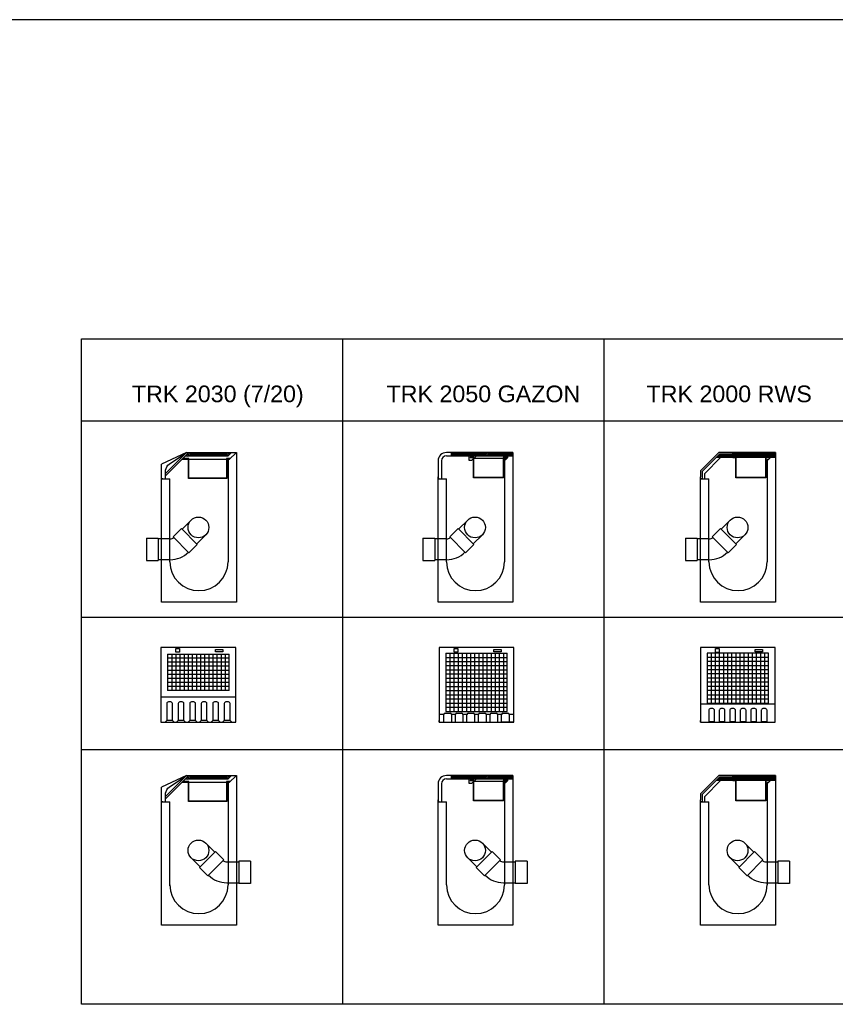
# Model space of a CAD drawing. Header units: metres. Extents: x 252743 to 254903, y 592696 to 593766.
# Tile 172 of 256: x 254479.99 to 254484.89, y 593432.38 to 593438.3. Entities that reach past the tile are written whole.
import ezdxf

# ---------------------------------------------------------------- set-up
doc = ezdxf.new("R2010")
doc.units = ezdxf.units.M
doc.layers.add('N-WB-PROFIEL-BLOCK', color=8, linetype='Continuous')
doc.layers.add('N-WB-PROFIEL-TEKST 50', color=7, linetype='Continuous')
doc.layers.add('N-WB-PROFIEL-HULP', color=6, linetype='Continuous', plot=False)
doc.layers.get('0').freeze()
doc.styles.add('N_STANDARD 50', font='arial.ttf', dxfattribs={"height": 0.1})

# ---------------------------------------------------------------- blocks, each defined once
blk = doc.blocks.new('TRK 2000 RWS PROFIEL')
for p, q in [((4188.5855, 3101.0205), (4188.4755, 3100.9105)), ((4188.5897, 3101.0105), (4188.4855, 3100.9064)), ((4188.9255, 3101.0205), (4188.5855, 3101.0205)), ((4188.6055, 3100.9905), (4188.5876, 3101.0084)), ((4188.667, 3101.0105), (4188.5897, 3101.0105)), ((4188.6155, 3100.9905), (4188.5955, 3101.0105)), ((4188.6255, 3100.9905), (4188.6055, 3101.0105)), ((4188.6355, 3100.9905), (4188.6155, 3101.0105)), ((4188.6455, 3100.9905), (4188.6255, 3101.0105)), ((4188.6555, 3100.9905), (4188.6355, 3101.0105)), ((4188.6655, 3100.9905), (4188.6455, 3101.0105)), ((4188.6755, 3100.9905), (4188.6555, 3101.0105)), ((4188.6855, 3100.9905), (4188.6655, 3101.0105)), ((4188.667, 3101.0205), (4188.667, 3101.0105)), ((4188.6955, 3100.9905), (4188.667, 3101.019)), ((4188.7055, 3100.9905), (4188.6755, 3101.0205)), ((4188.7155, 3100.9905), (4188.6855, 3101.0205)), ((4188.7255, 3100.9905), (4188.6955, 3101.0205)), ((4188.7255, 3100.9905), (4188.6955, 3101.0205)), ((4188.7355, 3100.9905), (4188.7055, 3101.0205)), ((4188.7455, 3100.9905), (4188.7155, 3101.0205)), ((4188.7555, 3100.9905), (4188.7255, 3101.0205)), ((4188.7655, 3100.9905), (4188.7355, 3101.0205)), ((4188.7755, 3100.9905), (4188.7455, 3101.0205)), ((4188.7855, 3100.9905), (4188.7555, 3101.0205)), ((4188.7955, 3100.9905), (4188.7655, 3101.0205)), ((4188.8055, 3100.9905), (4188.7755, 3101.0205)), ((4188.8155, 3100.9905), (4188.7855, 3101.0205)), ((4188.8255, 3100.9905), (4188.7955, 3101.0205)), ((4188.8355, 3100.9905), (4188.8055, 3101.0205)), ((4188.8455, 3100.9905), (4188.8155, 3101.0205)), ((4188.8555, 3100.9905), (4188.8255, 3101.0205)), ((4188.8655, 3100.9905), (4188.8355, 3101.0205)), ((4188.8755, 3100.9905), (4188.8455, 3101.0205)), ((4188.8855, 3100.9905), (4188.8555, 3101.0205)), ((4188.8955, 3100.9905), (4188.8655, 3101.0205)), ((4188.9055, 3100.9905), (4188.8755, 3101.0205)), ((4188.9155, 3100.9905), (4188.8855, 3101.0205)), ((4188.9255, 3100.9905), (4188.8955, 3101.0205)), ((4188.9255, 3101.0005), (4188.9055, 3101.0205)), ((4188.9255, 3101.0105), (4188.9155, 3101.0205)), ((4188.9255, 3101.0205), (4188.9255, 3100.1205)), ((4188.5855, 3100.9905), (4188.5776, 3100.9984)), ((4188.5955, 3100.9905), (4188.5826, 3101.0034)), ((4188.6687, 3100.9905), (4188.6687, 3100.9885)), ((4188.8755, 3100.9781), (4188.8755, 3100.3628)), ((4188.8755, 3100.9781), (4188.8831, 3100.9781)), ((4188.8955, 3100.9905), (4188.8831, 3100.9781)), ((4188.4755, 3100.9105), (4188.4755, 3100.875)), ((4188.4855, 3100.9064), (4188.4855, 3100.8634)), ((4188.4755, 3100.1205), (4188.4755, 3100.875)), ((4188.4826, 3100.8634), (4188.4755, 3100.8634)), ((4188.4755, 3100.8634), (4188.5255, 3100.8634)), ((4188.5255, 3100.3628), (4188.5255, 3100.8634)), ((4188.6535, 3100.6147), (4188.599, 3100.5602)), ((4188.5954, 3100.5637), (4188.5452, 3100.5135)), ((4188.6909, 3100.4683), (4188.5954, 3100.5637)), ((4188.3847, 3100.5062), (4188.3847, 3100.3712)), ((4188.3847, 3100.5062), (4188.4557, 3100.5062)), ((4188.4557, 3100.5062), (4188.4557, 3100.3712)), ((4188.5276, 3100.5012), (4188.4557, 3100.5012)), ((4188.5452, 3100.5135), (4188.6407, 3100.4181)), ((4188.7419, 3100.5263), (4188.6874, 3100.4718)), ((4188.6909, 3100.4683), (4188.6407, 3100.4181)), ((4188.3847, 3100.3712), (4188.4557, 3100.3712)), ((4188.5276, 3100.3762), (4188.4557, 3100.3762)), ((4188.9255, 3100.1205), (4188.4755, 3100.1205))]:
    blk.add_line(p, q)
for points in [[(4188.9255, 3101.0205), (4188.9255, 3100.9905), (4188.5697, 3100.9905)], [(4188.5005, 3100.8634), (4188.5005, 3100.8948), (4188.5955, 3100.9905)], [(4188.8955, 3100.9905), (4188.8664, 3100.9905), (4188.8664, 3100.8705), (4188.69, 3100.8705), (4188.69, 3100.9905), (4188.6687, 3100.9905)], [(4188.8935, 3100.9885), (4188.8684, 3100.9885), (4188.8684, 3100.8685), (4188.688, 3100.8685), (4188.688, 3100.9885), (4188.6687, 3100.9885)]]:
    blk.add_lwpolyline(points)
blk.add_circle((4188.6977, 3100.5705), 0.0625)
for centre, radius, start, end in [((4188.5276, 3100.5312), 0.03, 270, 315), ((4188.5276, 3100.5312), 0.155, 270, 315), ((4188.7005, 3100.3658), 0.175, 180.99057, 359.00943)]:
    blk.add_arc(centre, radius, start, end)
blk = doc.blocks.new('TRK 2050 GAZON')
for p, q in [((4185.4071, 3100.7955), (4184.9571, 3100.7955)), ((4184.9571, 3100.7955), (4184.9571, 3100.3455)), ((4185.4071, 3100.3455), (4185.4071, 3100.7955)), ((4184.9971, 3100.7606), (4184.9971, 3100.4104)), ((4184.9971, 3100.7606), (4185.3671, 3100.7606)), ((4184.9971, 3100.7356), (4185.3671, 3100.7356)), ((4184.9971, 3100.7106), (4185.3671, 3100.7106)), ((4185.0219, 3100.7606), (4185.0219, 3100.4104)), ((4185.0466, 3100.7606), (4185.0466, 3100.4104)), ((4185.0714, 3100.7606), (4185.0714, 3100.4104)), ((4185.0961, 3100.7606), (4185.0961, 3100.4104)), ((4185.1209, 3100.7606), (4185.1209, 3100.4104)), ((4185.1456, 3100.7606), (4185.1456, 3100.4104)), ((4185.1704, 3100.7606), (4185.1704, 3100.4104)), ((4185.1951, 3100.7606), (4185.1951, 3100.4104)), ((4185.2199, 3100.7606), (4185.2199, 3100.4104)), ((4185.2446, 3100.7606), (4185.2446, 3100.4104)), ((4185.2694, 3100.7606), (4185.2694, 3100.4104)), ((4185.2941, 3100.7606), (4185.2941, 3100.4104)), ((4185.3189, 3100.7606), (4185.3189, 3100.4104)), ((4185.3436, 3100.7606), (4185.3436, 3100.4104)), ((4185.3671, 3100.4104), (4185.3671, 3100.7606)), ((4184.9971, 3100.6856), (4185.3671, 3100.6856)), ((4184.9971, 3100.6606), (4185.3671, 3100.6606)), ((4184.9971, 3100.6356), (4185.3671, 3100.6356)), ((4184.9971, 3100.6106), (4185.3671, 3100.6106)), ((4184.9971, 3100.5856), (4185.3671, 3100.5856)), ((4184.9971, 3100.5606), (4185.3671, 3100.5606)), ((4184.9971, 3100.5356), (4185.3671, 3100.5356)), ((4184.9971, 3100.5106), (4185.3671, 3100.5106)), ((4184.9971, 3100.4856), (4185.3671, 3100.4856)), ((4184.9971, 3100.4606), (4185.3671, 3100.4606)), ((4184.9971, 3100.4356), (4185.3671, 3100.4356)), ((4184.9571, 3100.3944), (4184.9865, 3100.3944)), ((4184.9571, 3100.3455), (4184.9571, 3100.3555)), ((4184.9861, 3100.3455), (4184.9861, 3100.3919)), ((4184.9936, 3100.3994), (4185.0236, 3100.3994)), ((4184.9971, 3100.4104), (4185.3671, 3100.4104)), ((4185.0306, 3100.3944), (4185.0559, 3100.3944)), ((4185.0311, 3100.3919), (4185.0311, 3100.3455)), ((4185.0555, 3100.3455), (4185.0555, 3100.3919)), ((4185.063, 3100.3994), (4185.093, 3100.3994)), ((4185.1001, 3100.3944), (4185.1253, 3100.3944)), ((4185.1005, 3100.3919), (4185.1005, 3100.3455)), ((4185.1249, 3100.3455), (4185.1249, 3100.3919)), ((4185.1324, 3100.3994), (4185.1624, 3100.3994)), ((4185.1695, 3100.3944), (4185.1948, 3100.3944)), ((4185.1699, 3100.3919), (4185.1699, 3100.3455)), ((4185.1943, 3100.3455), (4185.1943, 3100.3919)), ((4185.2018, 3100.3994), (4185.2318, 3100.3994)), ((4185.2389, 3100.3944), (4185.2642, 3100.3944)), ((4185.2393, 3100.3919), (4185.2393, 3100.3455)), ((4185.2637, 3100.3455), (4185.2637, 3100.3919)), ((4185.2712, 3100.3994), (4185.3013, 3100.3994)), ((4185.3083, 3100.3944), (4185.3336, 3100.3944)), ((4185.3088, 3100.3919), (4185.3088, 3100.3455)), ((4185.3332, 3100.3455), (4185.3332, 3100.3919)), ((4185.3407, 3100.3994), (4185.3707, 3100.3994)), ((4185.3777, 3100.3944), (4185.4071, 3100.3944)), ((4185.3782, 3100.3919), (4185.3782, 3100.3455)), ((4184.9571, 3100.3455), (4185.4071, 3100.3455)), ((4184.9571, 3100.3455), (4185.0321, 3100.3455)), ((4185.4071, 3100.3455), (4185.3321, 3100.3455))]:
    blk.add_line(p, q)
for points in [[(4185.0476, 3100.7884), (4185.0704, 3100.7884), (4185.0704, 3100.7658), (4185.0476, 3100.7658)], [(4185.2854, 3100.7827), (4185.3306, 3100.7827), (4185.3306, 3100.7697), (4185.2854, 3100.7697)]]:
    blk.add_lwpolyline(points, close=True)
for centre, start, end in [((4184.9936, 3100.3919), 90, 180), ((4185.0236, 3100.3919), 0, 90), ((4185.063, 3100.3919), 90, 180), ((4185.093, 3100.3919), 0, 90), ((4185.1324, 3100.3919), 90, 180), ((4185.1624, 3100.3919), 0, 90), ((4185.2018, 3100.3919), 90, 180), ((4185.2318, 3100.3919), 0, 90), ((4185.2712, 3100.3919), 90, 180), ((4185.3013, 3100.3919), 0, 90), ((4185.3407, 3100.3919), 90, 180), ((4185.3707, 3100.3919), 0, 90)]:
    blk.add_arc(centre, 0.0075, start, end)
blk = doc.blocks.new('TRK 2050 GAZON PROFIEL')
for p, q in [((4185.7107, 3103.4381), (4185.7107, 3103.331)), ((4185.7107, 3103.4381), (4185.7107, 3103.4381)), ((4185.7307, 3103.4381), (4185.7307, 3103.331)), ((4186.1607, 3103.4881), (4185.7607, 3103.4881)), ((4185.7607, 3103.4881), (4185.7607, 3103.4881)), ((4185.7607, 3103.4681), (4185.7907, 3103.4681)), ((4185.7907, 3103.4681), (4185.7907, 3103.4881)), ((4185.7907, 3103.4681), (4185.8107, 3103.4881)), ((4185.7907, 3103.4781), (4185.8007, 3103.4881)), ((4185.8007, 3103.4681), (4185.8207, 3103.4881)), ((4185.8107, 3103.4681), (4185.8307, 3103.4881)), ((4185.8207, 3103.4681), (4185.8407, 3103.4881)), ((4185.8307, 3103.4681), (4185.8507, 3103.4881)), ((4185.8407, 3103.4681), (4185.8607, 3103.4881)), ((4185.8507, 3103.4681), (4185.8707, 3103.4881)), ((4185.8607, 3103.4681), (4185.8807, 3103.4881)), ((4185.8707, 3103.4681), (4185.8907, 3103.4881)), ((4185.8807, 3103.4681), (4185.9007, 3103.4881)), ((4185.8907, 3103.4681), (4185.9107, 3103.4881)), ((4185.9007, 3103.4681), (4185.9207, 3103.4881)), ((4185.9039, 3103.4581), (4185.9039, 3103.4561)), ((4185.9107, 3103.4681), (4185.9307, 3103.4881)), ((4185.9207, 3103.4681), (4185.9407, 3103.4881)), ((4185.9307, 3103.4681), (4185.9507, 3103.4881)), ((4185.9407, 3103.4681), (4185.9607, 3103.4881)), ((4185.9507, 3103.4681), (4185.9707, 3103.4881)), ((4185.9607, 3103.4681), (4185.9807, 3103.4881)), ((4185.9707, 3103.4681), (4185.9907, 3103.4881)), ((4185.9807, 3103.4681), (4186.0007, 3103.4881)), ((4185.9907, 3103.4681), (4186.0107, 3103.4881)), ((4186.0007, 3103.4681), (4186.0207, 3103.4881)), ((4186.0107, 3103.4681), (4186.0307, 3103.4881)), ((4186.0207, 3103.4681), (4186.0407, 3103.4881)), ((4186.0307, 3103.4681), (4186.0507, 3103.4881)), ((4186.0407, 3103.4681), (4186.0607, 3103.4881)), ((4186.0507, 3103.4681), (4186.0707, 3103.4881)), ((4186.0607, 3103.4681), (4186.0807, 3103.4881)), ((4186.0707, 3103.4681), (4186.0907, 3103.4881)), ((4186.0807, 3103.4681), (4186.1007, 3103.4881)), ((4186.0907, 3103.4681), (4186.1107, 3103.4881)), ((4186.1007, 3103.4681), (4186.1207, 3103.4881)), ((4186.1107, 3103.4681), (4186.1307, 3103.4881)), ((4186.1107, 3103.4456), (4186.1107, 3102.8303)), ((4186.1107, 3103.4456), (4186.1182, 3103.4456)), ((4186.1307, 3103.4581), (4186.1182, 3103.4456)), ((4186.1207, 3103.4681), (4186.1407, 3103.4881)), ((4186.1307, 3103.4681), (4186.1507, 3103.4881)), ((4186.1307, 3103.4581), (4186.1307, 3103.4681)), ((4186.1407, 3103.4681), (4186.1607, 3103.4881)), ((4186.1507, 3103.4681), (4186.1607, 3103.4781)), ((4186.1607, 3103.4881), (4186.1607, 3102.5881)), ((4185.7107, 3102.5881), (4185.7107, 3103.3425)), ((4185.7177, 3103.331), (4185.7107, 3103.331)), ((4185.7107, 3103.331), (4185.7607, 3103.331)), ((4185.7607, 3102.8303), (4185.7607, 3103.331)), ((4185.8886, 3103.0823), (4185.8341, 3103.0277)), ((4185.8306, 3103.0313), (4185.7804, 3102.9811)), ((4185.926, 3102.9358), (4185.8306, 3103.0313)), ((4185.6198, 3102.9737), (4185.6198, 3102.8387)), ((4185.6198, 3102.9737), (4185.6908, 3102.9737)), ((4185.6908, 3102.9737), (4185.6908, 3102.8387)), ((4185.7627, 3102.9687), (4185.6908, 3102.9687)), ((4185.7804, 3102.9811), (4185.8758, 3102.8856)), ((4185.977, 3102.9939), (4185.9225, 3102.9393)), ((4185.926, 3102.9358), (4185.8758, 3102.8856)), ((4185.7627, 3102.8437), (4185.6908, 3102.8437)), ((4185.6198, 3102.8387), (4185.6908, 3102.8387)), ((4186.1607, 3102.5881), (4185.7107, 3102.5881))]:
    blk.add_line(p, q)
for points in [[(4185.7907, 3103.4681), (4186.1607, 3103.4681)], [(4185.9407, 3103.4681), (4185.9125, 3103.4399), (4185.8968, 3103.4399), (4185.8968, 3103.4681)], [(4186.1307, 3103.4581), (4186.1015, 3103.4581), (4186.1015, 3103.3381), (4185.9252, 3103.3381), (4185.9252, 3103.4581), (4185.9039, 3103.4581)], [(4186.1287, 3103.4561), (4186.1035, 3103.4561), (4186.1035, 3103.3361), (4185.9232, 3103.3361), (4185.9232, 3103.4561), (4185.9039, 3103.4561)], [(4185.9266, 3103.454), (4186.1266, 3103.454)]]:
    blk.add_lwpolyline(points)
blk.add_circle((4185.9328, 3103.0381), 0.0625)
for centre, radius, start, end in [((4185.7607, 3103.4381), 0.05, 90, 180), ((4185.7607, 3103.4381), 0.03, 90, 180), ((4185.7627, 3102.9987), 0.03, 270, 315), ((4185.7627, 3102.9987), 0.155, 270, 315), ((4185.9357, 3102.8333), 0.175, 180.99057, 359.00943)]:
    blk.add_arc(centre, radius, start, end)
blk = doc.blocks.new('TRK 2000 RWS')
for p, q in [((4187.7111, 3102.542), (4187.2611, 3102.542)), ((4187.2611, 3102.542), (4187.2611, 3102.092)), ((4187.6711, 3102.507), (4187.3011, 3102.507)), ((4187.3011, 3102.507), (4187.3011, 3102.207)), ((4187.6711, 3102.507), (4187.3011, 3102.507)), ((4187.3255, 3102.507), (4187.3255, 3102.207)), ((4187.3502, 3102.507), (4187.3502, 3102.207)), ((4187.3749, 3102.507), (4187.3749, 3102.207)), ((4187.3996, 3102.507), (4187.3996, 3102.207)), ((4187.4243, 3102.507), (4187.4243, 3102.207)), ((4187.449, 3102.507), (4187.449, 3102.207)), ((4187.4737, 3102.507), (4187.4737, 3102.207)), ((4187.4984, 3102.507), (4187.4984, 3102.207)), ((4187.5231, 3102.507), (4187.5231, 3102.207)), ((4187.5478, 3102.507), (4187.5478, 3102.207)), ((4187.5725, 3102.507), (4187.5725, 3102.207)), ((4187.5972, 3102.507), (4187.5972, 3102.207)), ((4187.6219, 3102.507), (4187.6219, 3102.207)), ((4187.6466, 3102.507), (4187.6466, 3102.207)), ((4187.6711, 3102.207), (4187.6711, 3102.507)), ((4187.7111, 3102.092), (4187.7111, 3102.542)), ((4187.6711, 3102.482), (4187.3011, 3102.482)), ((4187.6711, 3102.457), (4187.3011, 3102.457)), ((4187.6711, 3102.432), (4187.3011, 3102.432)), ((4187.6711, 3102.407), (4187.3011, 3102.407)), ((4187.6711, 3102.382), (4187.3011, 3102.382)), ((4187.6711, 3102.357), (4187.3011, 3102.357)), ((4187.6711, 3102.332), (4187.3011, 3102.332)), ((4187.6711, 3102.307), (4187.3011, 3102.307)), ((4187.6711, 3102.282), (4187.3011, 3102.282)), ((4187.3011, 3102.257), (4187.6711, 3102.257)), ((4187.2611, 3102.202), (4187.7111, 3102.202)), ((4187.3011, 3102.232), (4187.6711, 3102.232)), ((4187.3011, 3102.207), (4187.6711, 3102.207)), ((4187.2611, 3102.092), (4187.2611, 3102.102)), ((4187.2611, 3102.092), (4187.7111, 3102.092)), ((4187.2611, 3102.092), (4187.3361, 3102.092)), ((4187.3111, 3102.097), (4187.3457, 3102.097)), ((4187.3742, 3102.097), (4187.4089, 3102.097)), ((4187.4374, 3102.097), (4187.472, 3102.097)), ((4187.5006, 3102.097), (4187.5352, 3102.097)), ((4187.5637, 3102.097), (4187.5983, 3102.097)), ((4187.6269, 3102.097), (4187.6615, 3102.097))]:
    blk.add_line(p, q)
for points in [[(4187.3519, 3102.5347), (4187.3736, 3102.5347), (4187.3736, 3102.5121), (4187.3519, 3102.5121)], [(4187.5908, 3102.5293), (4187.6353, 3102.5293), (4187.6353, 3102.5154), (4187.5908, 3102.5154)]]:
    blk.add_lwpolyline(points, close=True)
at = {"ltscale": 0.2}
for points in [[(4187.3457, 3102.092), (4187.3457, 3102.1637, 0.414214), (4187.3357, 3102.1737), (4187.3211, 3102.1737, 0.414214), (4187.3111, 3102.1637), (4187.3111, 3102.092)], [(4187.4089, 3102.092), (4187.4089, 3102.1637, 0.414214), (4187.3989, 3102.1737), (4187.3842, 3102.1737, 0.414214), (4187.3742, 3102.1637), (4187.3742, 3102.092)], [(4187.472, 3102.092), (4187.472, 3102.1637, 0.414214), (4187.462, 3102.1737), (4187.4474, 3102.1737, 0.414214), (4187.4374, 3102.1637), (4187.4374, 3102.092)], [(4187.5352, 3102.092), (4187.5352, 3102.1637, 0.414214), (4187.5252, 3102.1737), (4187.5106, 3102.1737, 0.414214), (4187.5006, 3102.1637), (4187.5006, 3102.092)], [(4187.5983, 3102.092), (4187.5983, 3102.1637, 0.414214), (4187.5883, 3102.1737), (4187.5737, 3102.1737, 0.414214), (4187.5637, 3102.1637), (4187.5637, 3102.092)], [(4187.6615, 3102.092), (4187.6615, 3102.1637, 0.414214), (4187.6515, 3102.1737), (4187.6369, 3102.1737, 0.414214), (4187.6269, 3102.1637), (4187.6269, 3102.092)]]:
    blk.add_lwpolyline(points, format="xyb", dxfattribs=at)
blk = doc.blocks.new('TRK 2030 PROFIEL')
for p, q in [((4184.9182, 3101.3754), (4184.7682, 3101.3054)), ((4184.9182, 3101.3754), (4184.7932, 3101.2504)), ((4184.9323, 3101.3754), (4184.7932, 3101.2363)), ((4184.9173, 3101.3604), (4184.9248, 3101.353)), ((4184.9182, 3101.3754), (4185.2182, 3101.3754)), ((4184.9223, 3101.3654), (4184.9348, 3101.353)), ((4184.9273, 3101.3704), (4184.9448, 3101.353)), ((4184.9323, 3101.3754), (4184.9548, 3101.353)), ((4184.9423, 3101.3754), (4184.9648, 3101.353)), ((4184.9523, 3101.3754), (4184.9748, 3101.353)), ((4184.9623, 3101.3754), (4184.9848, 3101.353)), ((4184.9723, 3101.3754), (4184.9948, 3101.353)), ((4184.9823, 3101.3754), (4185.0048, 3101.353)), ((4184.9923, 3101.3754), (4185.0148, 3101.353)), ((4185.0023, 3101.3754), (4185.0248, 3101.353)), ((4185.0123, 3101.3754), (4185.0348, 3101.353)), ((4185.0223, 3101.3754), (4185.0448, 3101.353)), ((4185.0323, 3101.3754), (4185.0548, 3101.353)), ((4185.0423, 3101.3754), (4185.0648, 3101.353)), ((4185.0523, 3101.3754), (4185.0748, 3101.353)), ((4185.0623, 3101.3754), (4185.0848, 3101.353)), ((4185.0723, 3101.3754), (4185.0948, 3101.353)), ((4185.0823, 3101.3754), (4185.1048, 3101.353)), ((4185.0923, 3101.3754), (4185.1148, 3101.353)), ((4185.1023, 3101.3754), (4185.1248, 3101.353)), ((4185.1123, 3101.3754), (4185.1348, 3101.353)), ((4185.1223, 3101.3754), (4185.1448, 3101.353)), ((4185.1323, 3101.3754), (4185.1548, 3101.353)), ((4185.1423, 3101.3754), (4185.1648, 3101.353)), ((4185.1523, 3101.3754), (4185.1711, 3101.3566)), ((4185.1623, 3101.3754), (4185.1761, 3101.3616)), ((4185.1899, 3101.3754), (4185.1675, 3101.353)), ((4185.1723, 3101.3754), (4185.1811, 3101.3666)), ((4185.2182, 3101.3754), (4185.1758, 3101.333)), ((4185.2182, 3101.3754), (4185.2182, 3100.4754)), ((4184.7682, 3100.4754), (4184.7682, 3101.3054)), ((4185.1758, 3101.333), (4184.8899, 3101.333)), ((4185.1675, 3101.353), (4184.9099, 3101.353)), ((4185.1682, 3101.333), (4185.1682, 3100.7177)), ((4184.7753, 3101.2183), (4184.7682, 3101.2183)), ((4184.7682, 3101.2183), (4184.8182, 3101.2183)), ((4184.8182, 3100.7177), (4184.8182, 3101.2183)), ((4184.9462, 3100.9696), (4184.8916, 3100.9151)), ((4184.8881, 3100.9186), (4184.8379, 3100.8684)), ((4184.9836, 3100.8231), (4184.8881, 3100.9186)), ((4184.6773, 3100.8611), (4184.6773, 3100.7261)), ((4184.6773, 3100.8611), (4184.7483, 3100.8611)), ((4184.7483, 3100.8611), (4184.7483, 3100.7261)), ((4184.8202, 3100.8561), (4184.7483, 3100.8561)), ((4184.8379, 3100.8684), (4184.9333, 3100.7729)), ((4185.0345, 3100.8812), (4184.98, 3100.8267)), ((4184.9836, 3100.8231), (4184.9333, 3100.7729)), ((4184.6773, 3100.7261), (4184.7483, 3100.7261)), ((4184.8202, 3100.7311), (4184.7483, 3100.7311)), ((4185.2182, 3100.4754), (4184.7682, 3100.4754))]:
    blk.add_line(p, q)
blk.add_lwpolyline([(4184.7932, 3101.2183), (4184.7932, 3101.2692, -0.221479), (4184.8149, 3101.3058), (4184.9182, 3101.3754)], format="xyb")
for points in [[(4185.1813, 3101.3385), (4185.161, 3101.3385), (4185.161, 3101.2185), (4184.9307, 3101.2185), (4184.9307, 3101.3385), (4184.8955, 3101.3385)], [(4185.1833, 3101.3405), (4185.159, 3101.3405), (4185.159, 3101.2205), (4184.9327, 3101.2205), (4184.9327, 3101.3405), (4184.8975, 3101.3405)]]:
    blk.add_lwpolyline(points)
blk.add_circle((4184.9903, 3100.9254), 0.0625)
for centre, radius, start, end in [((4184.8202, 3100.8861), 0.03, 270, 315), ((4184.8202, 3100.8861), 0.155, 270, 315), ((4184.9932, 3100.7207), 0.175, 180.99057, 359.00943)]:
    blk.add_arc(centre, radius, start, end)
blk = doc.blocks.new('TRK 2030')
at = {"ltscale": 0.2}
for p, q in [((4184.8151, 3100.3967), (4184.8151, 3100.1767)), ((4185.1851, 3100.3722), (4184.8151, 3100.3722)), ((4184.8398, 3100.3967), (4184.8398, 3100.1767)), ((4184.8645, 3100.3967), (4184.8645, 3100.1767)), ((4184.8892, 3100.3967), (4184.8892, 3100.1767)), ((4184.9139, 3100.3967), (4184.9139, 3100.1767)), ((4184.9386, 3100.3967), (4184.9386, 3100.1767)), ((4184.9633, 3100.3967), (4184.9633, 3100.1767)), ((4184.988, 3100.3967), (4184.988, 3100.1767)), ((4185.0127, 3100.3967), (4185.0127, 3100.1767)), ((4185.0374, 3100.3967), (4185.0374, 3100.1767)), ((4185.0621, 3100.3967), (4185.0621, 3100.1767)), ((4185.0868, 3100.3967), (4185.0868, 3100.1767)), ((4185.1115, 3100.3967), (4185.1115, 3100.1767)), ((4185.1362, 3100.3967), (4185.1362, 3100.1767)), ((4185.1609, 3100.3967), (4185.1609, 3100.1767)), ((4185.1851, 3100.1767), (4185.1851, 3100.3967)), ((4185.1851, 3100.3477), (4184.8151, 3100.3477)), ((4185.1851, 3100.3232), (4184.8151, 3100.3232)), ((4185.1851, 3100.2987), (4184.8151, 3100.2987)), ((4185.1851, 3100.2742), (4184.8151, 3100.2742)), ((4185.1851, 3100.2497), (4184.8151, 3100.2497)), ((4185.1851, 3100.2252), (4184.8151, 3100.2252)), ((4185.1851, 3100.2007), (4184.8151, 3100.2007))]:
    blk.add_line(p, q, dxfattribs=at)
blk.add_line((4184.8151, 3100.3967), (4185.1851, 3100.3967))
for points in [[(4185.2251, 3100.1367), (4185.2251, 3100.4367), (4185.2251, 3100.4367), (4184.7751, 3100.4367), (4184.7751, 3100.1367)], [(4185.1851, 3100.1767), (4184.8151, 3100.1767)], [(4184.8097, 3099.9967), (4184.8097, 3099.9967), (4184.7997, 3099.9867)], [(4184.8444, 3099.9967), (4184.8097, 3099.9967)], [(4184.8444, 3099.9967), (4184.8444, 3099.9967), (4184.8544, 3099.9867)], [(4184.879, 3099.9967), (4184.879, 3099.9967), (4184.869, 3099.9867)], [(4184.9136, 3099.9967), (4184.879, 3099.9967)], [(4184.9136, 3099.9967), (4184.9136, 3099.9967), (4184.9236, 3099.9867)], [(4184.9482, 3099.9967), (4184.9482, 3099.9967), (4184.9382, 3099.9867)], [(4184.9828, 3099.9967), (4184.9482, 3099.9967)], [(4184.9828, 3099.9967), (4184.9828, 3099.9967), (4184.9928, 3099.9867)], [(4185.0174, 3099.9967), (4185.0174, 3099.9967), (4185.0074, 3099.9867)], [(4185.052, 3099.9967), (4185.0174, 3099.9967)], [(4185.052, 3099.9967), (4185.052, 3099.9967), (4185.062, 3099.9867)], [(4185.0867, 3099.9967), (4185.0867, 3099.9967), (4185.0767, 3099.9867)], [(4185.1213, 3099.9967), (4185.0867, 3099.9967)], [(4185.1213, 3099.9967), (4185.1213, 3099.9967), (4185.1313, 3099.9867)], [(4185.1559, 3099.9967), (4185.1559, 3099.9967), (4185.1459, 3099.9867)], [(4185.1905, 3099.9967), (4185.1559, 3099.9967)], [(4185.1905, 3099.9967), (4185.1905, 3099.9967), (4185.2005, 3099.9867)]]:
    blk.add_lwpolyline(points, dxfattribs=at)
for points in [[(4184.8649, 3100.4295), (4184.887, 3100.4295), (4184.887, 3100.4073), (4184.8649, 3100.4073)], [(4185.1033, 3100.4243), (4185.1479, 3100.4243), (4185.1479, 3100.4103), (4185.1033, 3100.4103)], [(4185.2251, 3099.9867), (4185.2251, 3100.1367), (4184.7751, 3100.1367), (4184.7751, 3099.9867)]]:
    blk.add_lwpolyline(points, close=True, dxfattribs=at)
for points in [[(4184.8444, 3099.9967), (4184.8444, 3100.0987, 0.414214), (4184.8344, 3100.1087), (4184.8197, 3100.1087, 0.414214), (4184.8097, 3100.0987), (4184.8097, 3099.9967)], [(4184.9136, 3099.9967), (4184.9136, 3100.0987, 0.414214), (4184.9036, 3100.1087), (4184.889, 3100.1087, 0.414214), (4184.879, 3100.0987), (4184.879, 3099.9967)], [(4184.9828, 3099.9967), (4184.9828, 3100.0987, 0.414214), (4184.9728, 3100.1087), (4184.9582, 3100.1087, 0.414214), (4184.9482, 3100.0987), (4184.9482, 3099.9967)], [(4185.052, 3099.9967), (4185.052, 3100.0987, 0.414214), (4185.042, 3100.1087), (4185.0274, 3100.1087, 0.414214), (4185.0174, 3100.0987), (4185.0174, 3099.9967)], [(4185.1213, 3099.9967), (4185.1213, 3100.0987, 0.414214), (4185.1113, 3100.1087), (4185.0967, 3100.1087, 0.414214), (4185.0867, 3100.0987), (4185.0867, 3099.9967)], [(4185.1905, 3099.9967), (4185.1905, 3100.0987, 0.414214), (4185.1805, 3100.1087), (4185.1659, 3100.1087, 0.414214), (4185.1559, 3100.0987), (4185.1559, 3099.9967)]]:
    blk.add_lwpolyline(points, format="xyb", dxfattribs=at)
blk = doc.blocks.new('TRK 2030 PROFIEL ACHTERKANT')
for p, q in [((4184.3555, 3101.5434), (4184.2055, 3101.4734)), ((4184.3555, 3101.5434), (4184.2305, 3101.4184)), ((4184.3696, 3101.5434), (4184.2305, 3101.4042)), ((4184.3555, 3101.5434), (4184.6555, 3101.5434)), ((4184.3646, 3101.5384), (4184.3821, 3101.521)), ((4184.3696, 3101.5434), (4184.3921, 3101.521)), ((4184.3796, 3101.5434), (4184.4021, 3101.521)), ((4184.3896, 3101.5434), (4184.4121, 3101.521)), ((4184.3996, 3101.5434), (4184.4221, 3101.521)), ((4184.4096, 3101.5434), (4184.4321, 3101.521)), ((4184.4196, 3101.5434), (4184.4421, 3101.521)), ((4184.4296, 3101.5434), (4184.4521, 3101.521)), ((4184.4396, 3101.5434), (4184.4621, 3101.521)), ((4184.4496, 3101.5434), (4184.4721, 3101.521)), ((4184.4596, 3101.5434), (4184.4821, 3101.521)), ((4184.4696, 3101.5434), (4184.4921, 3101.521)), ((4184.4796, 3101.5434), (4184.5021, 3101.521)), ((4184.4896, 3101.5434), (4184.5121, 3101.521)), ((4184.4996, 3101.5434), (4184.5221, 3101.521)), ((4184.5096, 3101.5434), (4184.5321, 3101.521)), ((4184.5196, 3101.5434), (4184.5421, 3101.521)), ((4184.5296, 3101.5434), (4184.5521, 3101.521)), ((4184.5396, 3101.5434), (4184.5621, 3101.521)), ((4184.5496, 3101.5434), (4184.5721, 3101.521)), ((4184.5596, 3101.5434), (4184.5821, 3101.521)), ((4184.5696, 3101.5434), (4184.5921, 3101.521)), ((4184.5796, 3101.5434), (4184.6021, 3101.521)), ((4184.5896, 3101.5434), (4184.6084, 3101.5246)), ((4184.5996, 3101.5434), (4184.6134, 3101.5296)), ((4184.6272, 3101.5434), (4184.6048, 3101.521)), ((4184.6096, 3101.5434), (4184.6184, 3101.5346)), ((4184.6555, 3101.5434), (4184.6131, 3101.501)), ((4184.6555, 3101.5434), (4184.6555, 3100.6434)), ((4184.6131, 3101.501), (4184.3272, 3101.501)), ((4184.6048, 3101.521), (4184.3472, 3101.521)), ((4184.3546, 3101.5284), (4184.3621, 3101.521)), ((4184.3596, 3101.5334), (4184.3721, 3101.521)), ((4184.6055, 3101.501), (4184.6055, 3100.8856)), ((4184.2055, 3100.6434), (4184.2055, 3101.4734)), ((4184.2126, 3101.3863), (4184.2055, 3101.3863)), ((4184.2055, 3101.3863), (4184.2555, 3101.3863)), ((4184.2556, 3100.8814), (4184.2555, 3101.3863)), ((4184.4719, 3101.1376), (4184.5264, 3101.083)), ((4184.4345, 3100.9911), (4184.5299, 3101.0866)), ((4184.5299, 3101.0866), (4184.5801, 3101.0364)), ((4184.3835, 3101.0492), (4184.438, 3100.9947)), ((4184.5801, 3101.0364), (4184.4847, 3100.9409)), ((4184.5978, 3101.0241), (4184.6697, 3101.0241)), ((4184.7407, 3101.0291), (4184.6697, 3101.0291)), ((4184.6697, 3101.0291), (4184.6697, 3100.8941)), ((4184.7407, 3101.0291), (4184.7407, 3100.8941)), ((4184.4345, 3100.9911), (4184.4847, 3100.9409)), ((4184.5978, 3100.8991), (4184.6697, 3100.8991)), ((4184.7407, 3100.8941), (4184.6697, 3100.8941)), ((4184.6555, 3100.6434), (4184.2055, 3100.6434))]:
    blk.add_line(p, q)
blk.add_lwpolyline([(4184.2305, 3101.3863), (4184.2305, 3101.4371, -0.221479), (4184.2522, 3101.4738), (4184.3555, 3101.5434)], format="xyb")
for points in [[(4184.6186, 3101.5065), (4184.5984, 3101.5065), (4184.5984, 3101.3865), (4184.368, 3101.3865), (4184.368, 3101.5065), (4184.3328, 3101.5065)], [(4184.6206, 3101.5085), (4184.5964, 3101.5085), (4184.5964, 3101.3885), (4184.37, 3101.3885), (4184.37, 3101.5085), (4184.3348, 3101.5085)]]:
    blk.add_lwpolyline(points)
blk.add_circle((4184.4277, 3101.0934), 0.0625)
for centre, radius, start, end in [((4184.5978, 3101.0541), 0.03, 225, 270), ((4184.5978, 3101.0541), 0.155, 225, 270), ((4184.4305, 3100.8887), 0.175, 180.99057, 359.00943)]:
    blk.add_arc(centre, radius, start, end)
blk = doc.blocks.new('TRK 2050 GAZON ACHTERKANT')
for p, q in [((4186.1607, 3101.5477), (4185.7607, 3101.5477)), ((4185.7607, 3101.5477), (4185.7607, 3101.5477)), ((4185.7907, 3101.5277), (4185.7907, 3101.5477)), ((4185.7907, 3101.5277), (4185.8107, 3101.5477)), ((4185.7907, 3101.5377), (4185.8007, 3101.5477)), ((4185.8007, 3101.5277), (4185.8207, 3101.5477)), ((4185.8107, 3101.5277), (4185.8307, 3101.5477)), ((4185.8207, 3101.5277), (4185.8407, 3101.5477)), ((4185.8307, 3101.5277), (4185.8507, 3101.5477)), ((4185.8407, 3101.5277), (4185.8607, 3101.5477)), ((4185.8507, 3101.5277), (4185.8707, 3101.5477)), ((4185.8607, 3101.5277), (4185.8807, 3101.5477)), ((4185.8707, 3101.5277), (4185.8907, 3101.5477)), ((4185.8807, 3101.5277), (4185.9007, 3101.5477)), ((4185.8907, 3101.5277), (4185.9107, 3101.5477)), ((4185.9007, 3101.5277), (4185.9207, 3101.5477)), ((4185.9107, 3101.5277), (4185.9307, 3101.5477)), ((4185.9207, 3101.5277), (4185.9407, 3101.5477)), ((4185.9307, 3101.5277), (4185.9507, 3101.5477)), ((4185.9407, 3101.5277), (4185.9607, 3101.5477)), ((4185.9507, 3101.5277), (4185.9707, 3101.5477)), ((4185.9607, 3101.5277), (4185.9807, 3101.5477)), ((4185.9707, 3101.5277), (4185.9907, 3101.5477)), ((4185.9807, 3101.5277), (4186.0007, 3101.5477)), ((4185.9907, 3101.5277), (4186.0107, 3101.5477)), ((4186.0007, 3101.5277), (4186.0207, 3101.5477)), ((4186.0107, 3101.5277), (4186.0307, 3101.5477)), ((4186.0207, 3101.5277), (4186.0407, 3101.5477)), ((4186.0307, 3101.5277), (4186.0507, 3101.5477)), ((4186.0407, 3101.5277), (4186.0607, 3101.5477)), ((4186.0507, 3101.5277), (4186.0707, 3101.5477)), ((4186.0607, 3101.5277), (4186.0807, 3101.5477)), ((4186.0707, 3101.5277), (4186.0907, 3101.5477)), ((4186.0807, 3101.5277), (4186.1007, 3101.5477)), ((4186.0907, 3101.5277), (4186.1107, 3101.5477)), ((4186.1007, 3101.5277), (4186.1207, 3101.5477)), ((4186.1107, 3101.5277), (4186.1307, 3101.5477)), ((4186.1207, 3101.5277), (4186.1407, 3101.5477)), ((4186.1307, 3101.5277), (4186.1507, 3101.5477)), ((4186.1407, 3101.5277), (4186.1607, 3101.5477)), ((4186.1507, 3101.5277), (4186.1607, 3101.5377)), ((4186.1607, 3101.5477), (4186.1607, 3100.6477)), ((4185.7107, 3101.4977), (4185.7107, 3101.3907)), ((4185.7107, 3101.4977), (4185.7107, 3101.4977)), ((4185.7307, 3101.4977), (4185.7307, 3101.3907)), ((4185.7607, 3101.5277), (4185.7907, 3101.5277)), ((4185.9039, 3101.5177), (4185.9039, 3101.5157)), ((4186.1107, 3101.5053), (4186.1107, 3100.89)), ((4186.1107, 3101.5053), (4186.1182, 3101.5053)), ((4186.1307, 3101.5177), (4186.1182, 3101.5053)), ((4186.1307, 3101.5177), (4186.1307, 3101.5277)), ((4185.7107, 3100.6477), (4185.7107, 3101.4022)), ((4185.7177, 3101.3907), (4185.7107, 3101.3907)), ((4185.7107, 3101.3907), (4185.7607, 3101.3907)), ((4185.7607, 3100.89), (4185.7607, 3101.3907)), ((4185.977, 3101.1419), (4186.0315, 3101.0874)), ((4185.9396, 3100.9955), (4186.0351, 3101.0909)), ((4186.0351, 3101.0909), (4186.0853, 3101.0407)), ((4185.8886, 3101.0535), (4185.9431, 3100.999)), ((4186.0853, 3101.0407), (4185.9898, 3100.9453)), ((4186.103, 3101.0284), (4186.1748, 3101.0284)), ((4186.2458, 3101.0334), (4186.1748, 3101.0334)), ((4186.1748, 3101.0334), (4186.1748, 3100.8984)), ((4186.2458, 3101.0334), (4186.2458, 3100.8984)), ((4185.9396, 3100.9955), (4185.9898, 3100.9453)), ((4186.103, 3100.9034), (4186.1748, 3100.9034)), ((4186.2458, 3100.8984), (4186.1748, 3100.8984)), ((4186.1607, 3100.6477), (4185.7107, 3100.6477))]:
    blk.add_line(p, q)
for points in [[(4185.7907, 3101.5277), (4186.1607, 3101.5277)], [(4185.9407, 3101.5277), (4185.9125, 3101.4995), (4185.8968, 3101.4995), (4185.8968, 3101.5277)], [(4186.1307, 3101.5177), (4186.1015, 3101.5177), (4186.1015, 3101.3977), (4185.9252, 3101.3977), (4185.9252, 3101.5177), (4185.9039, 3101.5177)], [(4186.1287, 3101.5157), (4186.1035, 3101.5157), (4186.1035, 3101.3957), (4185.9232, 3101.3957), (4185.9232, 3101.5157), (4185.9039, 3101.5157)], [(4185.9266, 3101.5136), (4186.1266, 3101.5136)]]:
    blk.add_lwpolyline(points)
blk.add_circle((4185.9328, 3101.0977), 0.0625)
for centre, radius, start, end in [((4185.7607, 3101.4977), 0.05, 90, 180), ((4185.7607, 3101.4977), 0.03, 90, 180), ((4186.103, 3101.0584), 0.03, 225, 270), ((4186.103, 3101.0584), 0.155, 225, 270), ((4185.9357, 3100.893), 0.175, 180.99057, 359.00943)]:
    blk.add_arc(centre, radius, start, end)
blk = doc.blocks.new('TRK 2000 RWS ACHTERKANT')
for p, q in [((4187.3724, 3101.5425), (4187.2624, 3101.4325)), ((4187.7124, 3101.5425), (4187.3724, 3101.5425)), ((4187.4538, 3101.5425), (4187.4538, 3101.5325)), ((4187.4824, 3101.5125), (4187.4538, 3101.541)), ((4187.4924, 3101.5125), (4187.4624, 3101.5425)), ((4187.5024, 3101.5125), (4187.4724, 3101.5425)), ((4187.5124, 3101.5125), (4187.4824, 3101.5425)), ((4187.5124, 3101.5125), (4187.4824, 3101.5425)), ((4187.5224, 3101.5125), (4187.4924, 3101.5425)), ((4187.5324, 3101.5125), (4187.5024, 3101.5425)), ((4187.5424, 3101.5125), (4187.5124, 3101.5425)), ((4187.5524, 3101.5125), (4187.5224, 3101.5425)), ((4187.5624, 3101.5125), (4187.5324, 3101.5425)), ((4187.5724, 3101.5125), (4187.5424, 3101.5425)), ((4187.5824, 3101.5125), (4187.5524, 3101.5425)), ((4187.5924, 3101.5125), (4187.5624, 3101.5425)), ((4187.6024, 3101.5125), (4187.5724, 3101.5425)), ((4187.6124, 3101.5125), (4187.5824, 3101.5425)), ((4187.6224, 3101.5125), (4187.5924, 3101.5425)), ((4187.6324, 3101.5125), (4187.6024, 3101.5425)), ((4187.6424, 3101.5125), (4187.6124, 3101.5425)), ((4187.6524, 3101.5125), (4187.6224, 3101.5425)), ((4187.6624, 3101.5125), (4187.6324, 3101.5425)), ((4187.6724, 3101.5125), (4187.6424, 3101.5425)), ((4187.6824, 3101.5125), (4187.6524, 3101.5425)), ((4187.6924, 3101.5125), (4187.6624, 3101.5425)), ((4187.7024, 3101.5125), (4187.6724, 3101.5425)), ((4187.7124, 3101.5125), (4187.6824, 3101.5425)), ((4187.7124, 3101.5225), (4187.6924, 3101.5425)), ((4187.7124, 3101.5325), (4187.7024, 3101.5425)), ((4187.7124, 3101.5425), (4187.7124, 3100.6425)), ((4187.3765, 3101.5325), (4187.2724, 3101.4284)), ((4187.3724, 3101.5125), (4187.3644, 3101.5204)), ((4187.3824, 3101.5125), (4187.3694, 3101.5254)), ((4187.3924, 3101.5125), (4187.3744, 3101.5304)), ((4187.4538, 3101.5325), (4187.3765, 3101.5325)), ((4187.4024, 3101.5125), (4187.3824, 3101.5325)), ((4187.4124, 3101.5125), (4187.3924, 3101.5325)), ((4187.4224, 3101.5125), (4187.4024, 3101.5325)), ((4187.4324, 3101.5125), (4187.4124, 3101.5325)), ((4187.4424, 3101.5125), (4187.4224, 3101.5325)), ((4187.4524, 3101.5125), (4187.4324, 3101.5325)), ((4187.4624, 3101.5125), (4187.4424, 3101.5325)), ((4187.4724, 3101.5125), (4187.4524, 3101.5325)), ((4187.4556, 3101.5125), (4187.4556, 3101.5105)), ((4187.6624, 3101.5001), (4187.6624, 3100.8848)), ((4187.6624, 3101.5001), (4187.6699, 3101.5001)), ((4187.6824, 3101.5125), (4187.6699, 3101.5001)), ((4187.2624, 3101.4325), (4187.2624, 3101.3969)), ((4187.2724, 3101.4284), (4187.2724, 3101.3854)), ((4187.2624, 3100.6425), (4187.2624, 3101.3969)), ((4187.2694, 3101.3854), (4187.2624, 3101.3854)), ((4187.2624, 3101.3854), (4187.3124, 3101.3854)), ((4187.3124, 3100.8848), (4187.3124, 3101.3854)), ((4187.5287, 3101.1367), (4187.5832, 3101.0822)), ((4187.4913, 3100.9902), (4187.5868, 3101.0857)), ((4187.5868, 3101.0857), (4187.637, 3101.0355)), ((4187.4403, 3101.0483), (4187.4949, 3100.9938)), ((4187.637, 3101.0355), (4187.5415, 3100.94)), ((4187.6547, 3101.0232), (4187.7265, 3101.0232)), ((4187.7975, 3101.0282), (4187.7265, 3101.0282)), ((4187.7265, 3101.0282), (4187.7265, 3100.8932)), ((4187.7975, 3101.0282), (4187.7975, 3100.8932)), ((4187.4913, 3100.9902), (4187.5415, 3100.94)), ((4187.6547, 3100.8982), (4187.7265, 3100.8982)), ((4187.7975, 3100.8932), (4187.7265, 3100.8932)), ((4187.7124, 3100.6425), (4187.2624, 3100.6425))]:
    blk.add_line(p, q)
for points in [[(4187.7124, 3101.5425), (4187.7124, 3101.5125), (4187.3565, 3101.5125)], [(4187.2874, 3101.3854), (4187.2874, 3101.4168), (4187.3824, 3101.5125)], [(4187.6824, 3101.5125), (4187.6532, 3101.5125), (4187.6532, 3101.3925), (4187.4769, 3101.3925), (4187.4769, 3101.5125), (4187.4556, 3101.5125)], [(4187.6804, 3101.5105), (4187.6552, 3101.5105), (4187.6552, 3101.3905), (4187.4749, 3101.3905), (4187.4749, 3101.5105), (4187.4556, 3101.5105)]]:
    blk.add_lwpolyline(points)
blk.add_circle((4187.4845, 3101.0925), 0.0625)
for centre, radius, start, end in [((4187.6547, 3101.0532), 0.03, 225, 270), ((4187.6547, 3101.0532), 0.155, 225, 270), ((4187.4874, 3100.8878), 0.175, 180.99057, 359.00943)]:
    blk.add_arc(centre, radius, start, end)

msp = doc.modelspace()

# ---------------------------------------------------------------- linework, layer by layer
at = {"layer": 'N-WB-PROFIEL-BLOCK'}
msp.add_line((254481.9297, 593432.3781), (254481.9297, 593436.3781), dxfattribs=at)
at = {"layer": 'N-WB-PROFIEL-HULP'}
for p, q in [((254579.1481, 593438.2963), (254463.9336, 593438.2963)), ((254480.3597, 593436.3781), (254492.9197, 593436.3781)), ((254480.3597, 593432.3781), (254480.3597, 593436.3781)), ((254483.4997, 593432.3781), (254483.4997, 593436.3781)), ((254492.9197, 593435.8826), (254480.3597, 593435.8826)), ((254480.3597, 593434.7056), (254494.4912, 593434.7056)), ((254480.3597, 593433.9105), (254492.9197, 593433.9105)), ((254491.3597, 593432.3781), (254480.3597, 593432.3781))]:
    msp.add_line(p, q, dxfattribs=at)

# ---------------------------------------------------------------- block references
at = {"layer": 'N-WB-PROFIEL-BLOCK'}
for name, p in [('TRK 2030 PROFIEL', (250296.0715, 590334.3191)), ('TRK 2050 GAZON PROFIEL', (250296.7913, 590332.2064)), ('TRK 2000 RWS PROFIEL', (250295.6042, 590334.6739)), ('TRK 2030', (250296.0612, 590334.0868)), ('TRK 2050 GAZON', (250297.5509, 590333.728)), ('TRK 2000 RWS', (250296.8174, 590331.9815)), ('TRK 2030 PROFIEL ACHTERKANT', (250296.6342, 590332.2097)), ('TRK 2050 GAZON ACHTERKANT', (250296.7913, 590332.2054)), ('TRK 2000 RWS ACHTERKANT', (250296.8174, 590332.2106))]:
    msp.add_blockref(name, p, dxfattribs=at)

# ---------------------------------------------------------------- texts
at = {"layer": 'N-WB-PROFIEL-TEKST 50', "char_height": 0.1, "width": 3.136611, "attachment_point": 1, "style": 'N_STANDARD 50'}
for s, insert in [('TRK 2030 (7/20)', (254480.6619, 593436.0972)), ('TRK 2050 GAZON', (254482.1921, 593436.0972)), ('TRK 2000 RWS', (254483.7546, 593436.0972))]:
    msp.add_mtext(s, dxfattribs=dict(at, insert=insert))

doc.saveas('drawing.dxf')
